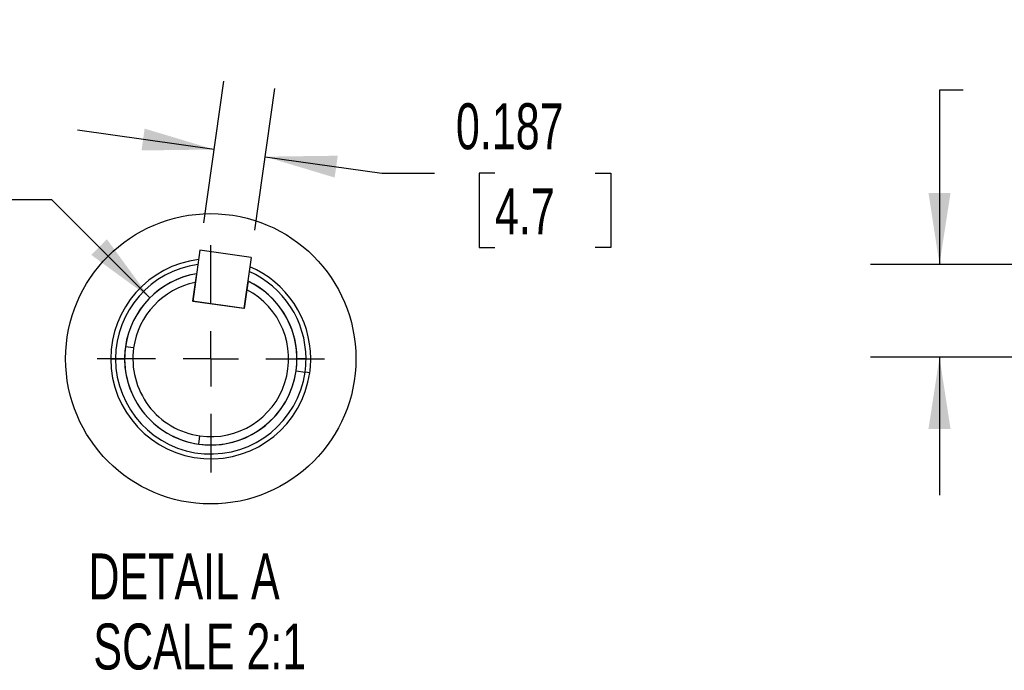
# Model space of a CAD drawing. Header units: inches. Extents: x 0 to 44, y 0 to 34.
# Tile 16 of 25: x 22.9 to 30, y 14.8 to 19.5. Entities that reach past the tile are written whole.
import ezdxf

# ---------------------------------------------------------------- set-up
doc = ezdxf.new("R2010")
doc.units = ezdxf.units.IN
doc.header["$LTSCALE"] = 4
doc.header["$MEASUREMENT"] = 0
doc.linetypes.add('CENTERX2', pattern=[0.8, 0.5, -0.1, 0.1, -0.1])
doc.layers.add('CENTER', color=40, linetype='CENTERX2')
doc.layers.add('SLD-DEFPOINTS', color=7, linetype='Continuous')
doc.layers.add('DIMENSIONS', color=140, linetype='Continuous', lineweight=25)
doc.layers.add('TEXT', color=140, linetype='Continuous', lineweight=25)
doc.styles.add('SLDTEXTSTYLE0', font='TXT', dxfattribs={"width": 0.7})
doc.dimstyles.new('SLDDIMSTYLE2', dxfattribs={"dimtxt": 0.339844, "dimasz": 0.52, "dimexe": 0, "dimexo": 0.0625, "dimgap": 0.084961, "dimtad": 0, "dimtih": 1, "dimtoh": 1, "dimrnd": 1e-09, "dimdsep": 46, "dimtxsty": 'SLDTEXTSTYLE0', "dimsah": 1, "dimcen": 0.09, "dimadec": 0, "dimazin": 2, "dimtfac": 1, "dimtmove": 0, "dimatfit": 0, "dimfxl": 0, "dimfrac": 2, "dimtolj": 1, "dimtzin": 12, "dimarcsym": 0})
doc.dimstyles.new('SLDDIMSTYLE8', dxfattribs={"dimtxt": 0.339844, "dimasz": 0.52, "dimexe": 0, "dimexo": 0.0625, "dimgap": 0.084961, "dimtad": 0, "dimtih": 1, "dimtoh": 1, "dimdec": 3, "dimlfac": 0.5, "dimrnd": 1e-09, "dimdsep": 46, "dimtxsty": 'SLDTEXTSTYLE0', "dimsah": 1, "dimcen": 0.09, "dimadec": 0, "dimazin": 2, "dimtfac": 1, "dimtdec": 3, "dimtmove": 0, "dimatfit": 0, "dimfxl": 0, "dimfrac": 2, "dimtolj": 1, "dimtzin": 12, "dimarcsym": 0})
doc.dimstyles.new('SLDDIMSTYLE9', dxfattribs={"dimtxt": 0.339844, "dimasz": 0.52, "dimexe": 0, "dimexo": 0.0625, "dimgap": 0.084961, "dimtad": 0, "dimtih": 1, "dimtoh": 1, "dimdec": 3, "dimlfac": 0.5, "dimrnd": 1e-09, "dimdsep": 46, "dimtxsty": 'SLDTEXTSTYLE0', "dimsah": 1, "dimcen": 0, "dimadec": 0, "dimazin": 2, "dimtfac": 1, "dimtdec": 3, "dimtofl": 0, "dimtmove": 0, "dimatfit": 3, "dimfxl": 0, "dimfrac": 2, "dimtolj": 1, "dimtzin": 12, "dimarcsym": 0})

# ---------------------------------------------------------------- blocks, each defined once
blk = doc.blocks.new('_D_3')
at = {"layer": 'DIMENSIONS'}
for p, q in [((29.7256, 19.02), (29.5539, 19.02)), ((29.5539, 19.02), (29.5539, 17.7561)), ((30.338, 19.02), (30.2238, 19.02)), ((30.2238, 19.02), (30.2238, 18.4799)), ((31.3478, 19.02), (31.462, 19.02)), ((31.462, 19.02), (31.462, 18.4799)), ((30.2238, 18.4799), (30.338, 18.4799)), ((31.462, 18.4799), (31.3478, 18.4799)), ((31.623, 17.7561), (29.0539, 17.7561)), ((31.8305, 17.0841), (29.0539, 17.0841)), ((29.5539, 17.0841), (29.5539, 16.0841))]:
    blk.add_line(p, q, dxfattribs=at)
for points in [[(29.5539, 17.7561), (29.6339, 18.2761), (29.4739, 18.2761)], [(29.5539, 17.0841), (29.4739, 16.5641), (29.6339, 16.5641)]]:
    blk.add_solid(points, dxfattribs=at)
at = {"layer": 'DIMENSIONS', "char_height": 0.33333, "attachment_point": 1, "style": 'SLDTEXTSTYLE0'}
for s, insert in [('0.67', (30.338, 19.5258)), ('17.1', (30.338, 18.9096))]:
    blk.add_mtext(s, dxfattribs=dict(at, insert=insert))
blk = doc.blocks.new('_D_25')
at = {"layer": 'DIMENSIONS'}
for p, q in [((24.2198, 18.058), (24.364, 19.0857)), ((24.5901, 18.006), (24.7344, 19.0337)), ((24.2945, 18.5905), (23.3042, 18.7295)), ((24.6649, 18.5385), (25.5101, 18.4199)), ((25.5101, 18.4199), (25.8914, 18.4199)), ((26.3303, 18.4199), (26.2162, 18.4199)), ((26.2162, 18.4199), (26.2162, 17.8798)), ((27.0575, 18.4199), (27.1716, 18.4199)), ((27.1716, 18.4199), (27.1716, 17.8798)), ((26.2162, 17.8798), (26.3303, 17.8798)), ((27.1716, 17.8798), (27.0575, 17.8798))]:
    blk.add_line(p, q, dxfattribs=at)
for points in [[(24.2945, 18.5905), (23.7907, 18.742), (23.7684, 18.5836)], [(24.6649, 18.5385), (25.1687, 18.387), (25.191, 18.5455)]]:
    blk.add_solid(points, dxfattribs=at)
at = {"layer": 'DIMENSIONS', "char_height": 0.33333, "attachment_point": 1, "style": 'SLDTEXTSTYLE0'}
for s, insert in [('0.187', (26.0476, 18.9257)), ('4.7', (26.3303, 18.3095))]:
    blk.add_mtext(s, dxfattribs=dict(at, insert=insert))
blk = doc.blocks.new('_D_26')
at = {"layer": 'DIMENSIONS'}
for p, q in [((21.2862, 18.2246), (21.1721, 18.2246)), ((21.1721, 18.2246), (21.1721, 17.6845)), ((22.2961, 18.2246), (22.4102, 18.2246)), ((22.4102, 18.2246), (22.4102, 17.6845)), ((23.1189, 18.2246), (22.694, 18.2246)), ((23.8286, 17.5149), (23.1189, 18.2246)), ((21.1721, 17.6845), (21.2862, 17.6845)), ((22.4102, 17.6845), (22.2961, 17.6845))]:
    blk.add_line(p, q, dxfattribs=at)
blk.add_solid([(23.8286, 17.5149), (23.5174, 17.9391), (23.4043, 17.826)], dxfattribs=at)
at = {"layer": 'DIMENSIONS', "char_height": 0.33333, "attachment_point": 1, "style": 'SLDTEXTSTYLE0'}
for s, insert in [('%%c', (20.8883, 18.7304)), ('0.625', (21.4014, 18.7304)), ('15.9', (21.2862, 18.1141))]:
    blk.add_mtext(s, dxfattribs=dict(at, insert=insert))
blk = doc.blocks.new('SW_CENTERMARKSYMBOL_18')
at = {"layer": 'CENTER', "color": 0}
for p, q in [((0, 0.4), (0, 0.8247)), ((0, 0), (0, 0.2)), ((-0.4, 0), (-0.8248, 0)), ((0, 0), (-0.2, 0)), ((0, 0), (0, -0.2)), ((0, 0), (0.2, 0)), ((0.4, 0), (0.8247, 0)), ((0, -0.4), (0, -0.8248))]:
    blk.add_line(p, q, dxfattribs=at)

msp = doc.modelspace()

# ---------------------------------------------------------------- linework, layer by layer
for p, q in [((24.1919, 17.8599), (24.14, 17.4895)), ((24.5623, 17.8079), (24.1919, 17.8599)), ((24.5623, 17.8079), (24.5103, 17.4375)), ((24.166, 17.6891), (24.1572, 17.6264)), ((24.5403, 17.6365), (24.5315, 17.5739)), ((24.1572, 17.6264), (24.138, 17.4898)), ((24.5315, 17.5739), (24.5123, 17.4373)), ((24.5123, 17.4373), (24.138, 17.4898)), ((24.5103, 17.4375), (24.14, 17.4895)), ((23.7111, 17.1516), (23.6517, 17.16)), ((23.5453, 17.073), (23.5798, 17.073)), ((23.5798, 17.073), (23.6453, 17.073)), ((24.9609, 17.0732), (24.8953, 17.0732)), ((24.9609, 17.0732), (24.9953, 17.0732)), ((24.8893, 16.9862), (24.9542, 16.9771)), ((24.9883, 16.9723), (24.9542, 16.9771)), ((24.1835, 16.4544), (24.1918, 16.5138))]:
    msp.add_line(p, q)
for centre, radius, start, end in [((24.2703, 17.0731), 0.725, 96.95672, 180.00938), ((24.2703, 17.0731), 0.6905, 97.72198, 180.0094), ((24.2703, 17.0731), 0.6905, 0.00938, 66.2968), ((24.2703, 17.0731), 0.725, 0.00939, 67.06205), ((24.2703, 17.0731), 0.625, 99.80763, 172.00939), ((24.2703, 17.0731), 0.6247, 99.61847, 172.00939), ((24.2703, 17.0731), 0.6247, 352.00938, 64.4003), ((24.2703, 17.0731), 0.625, 0.0094, 64.20107), ((24.2703, 17.0731), 0.5647, 101.56133, 172.00939), ((24.2703, 17.0731), 0.5647, 262.00939, 62.45744), ((24.2703, 17.0731), 0.625, 172.00932, 180.00938), ((24.2703, 17.0731), 0.6247, 172.00939, 262.00939), ((24.2703, 17.0731), 0.5647, 172.00939, 262.00939), ((24.2703, 17.0731), 0.725, 180.00939, 352.00939), ((24.2703, 17.0731), 0.6905, 180.00939, 352.00939), ((24.2703, 17.0731), 0.625, 180.00939, 352.00939), ((24.2703, 17.0731), 0.625, 352.00932, 0.00938), ((24.2704, 17.0731), 0.6905, 352.00929, 0.00952), ((24.2703, 17.0731), 0.725, 352.0094, 0.00938), ((24.2703, 17.0731), 0.6247, 262.00939, 352.00939)]:
    msp.add_arc(centre, radius, start, end)
at = {"layer": 'SLD-DEFPOINTS'}
msp.add_circle((24.2703, 17.0731), 1.0526, dxfattribs=at)

# ---------------------------------------------------------------- block references
at = {"layer": 'CENTER'}
msp.add_blockref('SW_CENTERMARKSYMBOL_18', (24.2703, 17.0731), dxfattribs=at)

# ---------------------------------------------------------------- texts
at = {"layer": 'TEXT', "linetype": 'CENTERX2', "lineweight": 18, "char_height": 0.33333, "attachment_point": 2, "style": 'SLDTEXTSTYLE0'}
for s, insert in [('DETAIL A', (24.0767, 15.6617)), ('SCALE 2:1', (24.1907, 15.1537))]:
    msp.add_mtext(s, dxfattribs=dict(at, insert=insert))

# ---------------------------------------------------------------- dimensions: what is measured, and where the dimension line sits
at = {"layer": 'DIMENSIONS'}
for base, p1, p2, angle, dimstyle, picture, middle in [((29.5539, 17.0841), (31.823, 17.7561), (32.0305, 17.0841), 90, 'SLDDIMSTYLE2', '_D_3', (29.5539, 19.02)), ((24.6649, 18.5385), (24.1919, 17.8599), (24.5623, 17.8079), 352.00939, 'SLDDIMSTYLE8', '_D_25', (25.5101, 18.4199))]:
    dim = msp.add_linear_dim(base=base, p1=p1, p2=p2, angle=angle, dimstyle=dimstyle, dxfattribs=at)
    dim.commit()
    dim.dimension.update_dxf_attribs({"geometry": picture, "text_midpoint": middle, "dimtype": 160})
dim = msp.add_diameter_dim_2p(p1=(24.7121, 16.6313), p2=(23.8286, 17.5149), dimstyle='SLDDIMSTYLE9', dxfattribs=at)
dim.commit()
dim.dimension.update_dxf_attribs({"geometry": '_D_26', "text_midpoint": (21.7911, 18.2246), "dimtype": 163})

doc.saveas('drawing.dxf')
